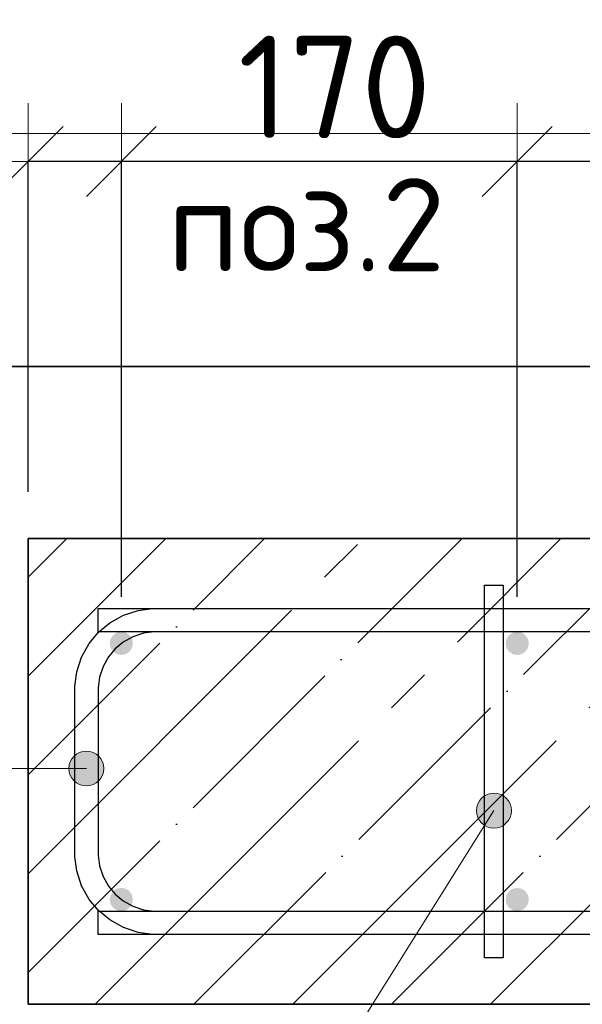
# Model space of a CAD drawing. Header units: millimetres. Extents: x -2995 to 47287, y -2809 to 58122.
# Tile 86 of 143: x 28748 to 28990, y 42648 to 43071. Entities that reach past the tile are written whole.
import ezdxf

# ---------------------------------------------------------------- set-up
doc = ezdxf.new("R2010")
doc.units = ezdxf.units.MM
doc.header["$PDMODE"] = 65
doc.linetypes.add('______11', pattern=[100, 80, -10, 0, -10])
doc.linetypes.add('______5', pattern=[220, 160, -20, 20, -20])
for name, color, linetype, lineweight in [('Standard', 7, 'Continuous', 25), ('Арм.стержн. Арматура края', 96, 'Continuous', 35), ('Арм.стержн. вертикальными 1', 22, 'Continuous', 35), ('Арм.стержн.горизонт. 1', 180, 'Continuous', 35), ('Размерная линия_ общее', 7, 'Continuous', 13)]:
    doc.layers.add(name, color=color, linetype=linetype, lineweight=lineweight)
doc.layers.add('Арм.стержн.Стяжки', color=7, linetype='Continuous', lineweight=35, true_color=0x501e0f)
doc.styles.add('ISOCPEUR', font='ISOCPEUR')
doc.dimstyles.new('DIMSTYLE_3', dxfattribs={"dimtxt": 44, "dimasz": 50, "dimexe": 0, "dimexo": 0, "dimgap": 22, "dimtad": 2, "dimdec": 0, "dimrnd": 5, "dimzin": 12, "dimdsep": 46, "dimtxsty": 'ISOCPEUR', "dimblk1": 'ALL_ML_STRICH', "dimblk2": 'ALL_ML_STRICH', "dimsah": 1, "dimcen": 0, "dimclrd": 7, "dimclre": 256, "dimclrt": 7, "dimadec": 0, "dimazin": 0, "dimtfac": 1, "dimtdec": 0, "dimtix": 1, "dimtmove": 2, "dimatfit": 3, "dimfxl": 0, "dimtzin": 0, "dimlwd": 0, "dimlwe": -3, "dimarcsym": 0})
doc.dimstyles.new('DIMSTYLE_8', dxfattribs={"dimtxt": 44, "dimasz": 50, "dimexe": 0, "dimexo": 0, "dimgap": 22, "dimtad": 2, "dimdec": 0, "dimrnd": 5, "dimzin": 12, "dimdsep": 46, "dimtxsty": 'ISOCPEUR', "dimblk1": 'ALL_ML_STRICH', "dimblk2": 'ALL_ML_STRICH', "dimsah": 1, "dimcen": 0, "dimclrd": 7, "dimclre": 256, "dimclrt": 7, "dimadec": 0, "dimazin": 0, "dimtfac": 1, "dimtdec": 0, "dimtix": 1, "dimtmove": 2, "dimatfit": 3, "dimfxl": 0, "dimtvp": 1.2, "dimtzin": 0, "dimlwd": 0, "dimlwe": -3, "dimarcsym": 0})

# ---------------------------------------------------------------- blocks, each defined once
blk = doc.blocks.new('ALL_ML_STRICH')
at = {"color": 0, "linetype": 'ByBlock', "lineweight": -2}
for p, q in [((0, -0.5), (0, 0.5)), ((-0.3, -0.3), (0.3, 0.3)), ((-1, 0), (0.5, 0))]:
    blk.add_line(p, q, dxfattribs=at)
blk = doc.blocks.new('*D183')
at = {"layer": 'DEFPOINTS', "color": 7, "linetype": 'Continuous', "lineweight": 13, "transparency": 33554687}
for p in [(30161.9, 43010.4), (28961.9, 42803.46), (30161.9, 42803.46)]:
    blk.add_point(p, dxfattribs=at)
at = {"layer": 'Размерная линия_ общее', "color": 253, "linetype": 'Continuous', "lineweight": -2, "true_color": 0xa0a0a0, "transparency": 33554687}
for p, q in [((28961.9, 42823.46), (28961.9, 43010.4)), ((30161.9, 42823.46), (30161.9, 43010.4))]:
    blk.add_line(p, q, dxfattribs=at)
at = {"layer": 'Размерная линия_ общее', "color": 7, "linetype": 'Continuous', "lineweight": -2, "transparency": 33554687}
blk.add_line((30161.9, 43010.4), (28961.9, 43010.4), dxfattribs=at)
at = {"layer": 'Размерная линия_ общее', "color": 7, "linetype": 'Continuous', "lineweight": 13, "transparency": 33554687, "xscale": 50, "yscale": 50, "zscale": 50}
for p, rotation in [((28961.9, 43010.4), 180), ((30161.9, 43010.4), 360)]:
    blk.add_blockref('ALL_ML_STRICH', p, dxfattribs=dict(at, rotation=rotation))
at = {"layer": 'Размерная линия_ общее', "color": 7, "linetype": 'Continuous', "lineweight": 13, "transparency": 33554687, "insert": (29427.9, 42976.4), "char_height": 44, "width": 2.2, "attachment_point": 1, "rotation": 180, "line_spacing_factor": 0.60241, "style": 'ISOCPEUR'}
blk.add_mtext('\\W0.91;6х200=1200', dxfattribs=at)
blk = doc.blocks.new('*D184')
at = {"layer": 'DEFPOINTS', "color": 7, "linetype": 'Continuous', "lineweight": 13, "transparency": 33554687}
for p in [(28961.9, 43010.4), (28791.9, 42803.46), (28961.9, 42803.46)]:
    blk.add_point(p, dxfattribs=at)
at = {"layer": 'Размерная линия_ общее', "color": 253, "linetype": 'Continuous', "lineweight": -2, "true_color": 0xa0a0a0, "transparency": 33554687}
for p, q in [((28791.9, 42823.46), (28791.9, 43010.4)), ((28961.9, 42823.46), (28961.9, 43010.4))]:
    blk.add_line(p, q, dxfattribs=at)
at = {"layer": 'Размерная линия_ общее', "color": 7, "linetype": 'Continuous', "lineweight": -2, "transparency": 33554687}
blk.add_line((28961.9, 43010.4), (28791.9, 43010.4), dxfattribs=at)
at = {"layer": 'Размерная линия_ общее', "color": 7, "linetype": 'Continuous', "lineweight": 13, "transparency": 33554687, "xscale": 50, "yscale": 50, "zscale": 50}
for p, rotation in [((28791.9, 43010.4), 180), ((28961.9, 43010.4), 360)]:
    blk.add_blockref('ALL_ML_STRICH', p, dxfattribs=dict(at, rotation=rotation))
at = {"layer": 'Размерная линия_ общее', "color": 7, "linetype": 'Continuous', "lineweight": 13, "transparency": 33554687, "insert": (28883.5, 43042.4), "char_height": 44, "width": 132, "attachment_point": 5, "style": 'ISOCPEUR'}
blk.add_mtext('\\A1;{170}', dxfattribs=at)
blk = doc.blocks.new('*D185')
at = {"layer": 'DEFPOINTS', "color": 7, "linetype": 'Continuous', "lineweight": 13, "transparency": 33554687}
for p in [(28791.9, 43010.4), (28751.9, 42848.46), (28791.9, 42803.46)]:
    blk.add_point(p, dxfattribs=at)
at = {"layer": 'Размерная линия_ общее', "color": 253, "linetype": 'Continuous', "lineweight": -2, "true_color": 0xa0a0a0, "transparency": 33554687}
for p, q in [((28751.9, 42868.46), (28751.9, 43010.4)), ((28791.9, 42823.46), (28791.9, 43010.4))]:
    blk.add_line(p, q, dxfattribs=at)
at = {"layer": 'Размерная линия_ общее', "color": 7, "linetype": 'Continuous', "lineweight": -2, "transparency": 33554687}
blk.add_line((28791.9, 43010.4), (28751.9, 43010.4), dxfattribs=at)
at = {"layer": 'Размерная линия_ общее', "color": 7, "linetype": 'Continuous', "lineweight": 13, "transparency": 33554687, "xscale": 50, "yscale": 50, "zscale": 50}
for p, rotation in [((28751.9, 43010.4), 180), ((28791.9, 43010.4), 360)]:
    blk.add_blockref('ALL_ML_STRICH', p, dxfattribs=dict(at, rotation=rotation))
at = {"layer": 'Размерная линия_ общее', "color": 7, "linetype": 'Continuous', "lineweight": 13, "transparency": 33554687, "insert": (28696.54, 43042.4), "char_height": 44, "width": 88, "attachment_point": 5, "style": 'ISOCPEUR'}
blk.add_mtext('\\A1;{40}', dxfattribs=at)

msp = doc.modelspace()

# ---------------------------------------------------------------- hatches: boundary and pattern name
at = {"layer": 'Арм.стержн. Арматура края', "linetype": 'Continuous', "lineweight": 13, "transparency": 33554687}
for points in [[(28770.44, 42753.47), (28773.14, 42743.27), (28773.14, 42756.17)], [(28773.14, 42756.17), (28776.89, 42742.22), (28776.89, 42757.22)], [(28773.14, 42756.17), (28773.14, 42743.27), (28776.89, 42742.22)], [(28776.89, 42757.22), (28776.89, 42742.22), (28780.64, 42743.27)], [(28776.89, 42757.22), (28780.64, 42743.27), (28780.64, 42756.17)], [(28780.64, 42756.17), (28780.64, 42743.27), (28783.34, 42745.97)], [(28780.64, 42756.17), (28783.34, 42745.97), (28783.34, 42753.47)], [(28770.44, 42745.97), (28770.44, 42753.47), (28769.39, 42749.72)], [(28770.44, 42753.47), (28770.44, 42745.97), (28773.14, 42743.27)], [(28783.34, 42753.47), (28783.34, 42745.97), (28784.39, 42749.72)]]:
    msp.add_hatch(color=7, dxfattribs=at).paths.add_polyline_path(points)
at = {"layer": 'Арм.стержн. вертикальными 1', "linetype": 'Continuous', "lineweight": 50, "transparency": 33554687}
for points in [[(28796.89, 42803.46), (28796.51, 42805.37), (28795.43, 42807), (28793.81, 42808.08), (28791.89, 42808.46), (28789.98, 42808.08), (28788.36, 42807), (28787.28, 42805.37), (28786.89, 42803.46), (28787.28, 42801.55), (28788.36, 42799.92), (28789.98, 42798.84), (28791.89, 42798.46), (28793.81, 42798.84), (28795.43, 42799.92), (28796.51, 42801.55)], [(28966.89, 42803.46), (28966.51, 42805.37), (28965.43, 42807), (28963.81, 42808.08), (28961.89, 42808.46), (28959.98, 42808.08), (28958.36, 42807), (28957.28, 42805.37), (28956.89, 42803.46), (28957.28, 42801.55), (28958.36, 42799.92), (28959.98, 42798.84), (28961.89, 42798.46), (28963.81, 42798.84), (28965.43, 42799.92), (28966.51, 42801.55)], [(28796.89, 42693.46), (28796.51, 42695.37), (28795.43, 42696.99), (28793.81, 42698.08), (28791.89, 42698.46), (28789.98, 42698.08), (28788.36, 42696.99), (28787.28, 42695.37), (28786.89, 42693.46), (28787.28, 42691.55), (28788.36, 42689.92), (28789.98, 42688.84), (28791.89, 42688.46), (28793.81, 42688.84), (28795.43, 42689.92), (28796.51, 42691.55)], [(28966.89, 42693.46), (28966.51, 42695.37), (28965.43, 42696.99), (28963.81, 42698.08), (28961.89, 42698.46), (28959.98, 42698.08), (28958.36, 42696.99), (28957.28, 42695.37), (28956.89, 42693.46), (28957.28, 42691.55), (28958.36, 42689.92), (28959.98, 42688.84), (28961.89, 42688.46), (28963.81, 42688.84), (28965.43, 42689.92), (28966.51, 42691.55)]]:
    msp.add_hatch(color=4, dxfattribs=at).paths.add_polyline_path(points)
at = {"layer": 'Арм.стержн.Стяжки', "linetype": 'Continuous', "lineweight": 13, "transparency": 33554687}
for points in [[(28945.54, 42735.61), (28959.35, 42731.38), (28948.42, 42738.23)], [(28948.42, 42738.23), (28958.5, 42735.11), (28952.14, 42739.09)], [(28948.42, 42738.23), (28959.35, 42731.38), (28958.5, 42735.11)], [(28952.14, 42739.09), (28958.5, 42735.11), (28955.88, 42737.99)], [(28944.44, 42731.88), (28958.25, 42727.65), (28945.54, 42735.61)], [(28945.54, 42735.61), (28958.25, 42727.65), (28959.35, 42731.38)], [(28945.29, 42728.16), (28955.37, 42725.03), (28944.44, 42731.88)], [(28944.44, 42731.88), (28955.37, 42725.03), (28958.25, 42727.65)], [(28951.65, 42724.17), (28945.29, 42728.16), (28947.91, 42725.28)], [(28945.29, 42728.16), (28951.65, 42724.17), (28955.37, 42725.03)]]:
    msp.add_hatch(color=7, dxfattribs=at).paths.add_polyline_path(points)

# ---------------------------------------------------------------- linework, layer by layer
at = {"color": 52, "linetype": 'Continuous', "lineweight": -3, "transparency": 33554687}
for p, q in [((30290.69, 42922.41), (28527.35, 42922.41)), ((28527.35, 42922.41), (30290.69, 42922.41))]:
    msp.add_line(p, q, dxfattribs=at)
at = {"layer": 'Standard', "color": 253, "linetype": '______11', "lineweight": -3, "true_color": 0xababab, "transparency": 33554687}
for p, q in [((28751.9, 42831.82), (28768.53, 42848.46)), ((28751.9, 42746.97), (28853.38, 42848.46)), ((28751.9, 42662.12), (28938.24, 42848.46)), ((28823.09, 42648.46), (29023.09, 42848.46)), ((28907.94, 42648.46), (29107.94, 42848.46))]:
    msp.add_line(p, q, dxfattribs=at)
at = {"layer": 'Standard', "color": 253, "linetype": '______5', "lineweight": -3, "true_color": 0xababab, "transparency": 33554687}
for p, q in [((28751.9, 42789.4), (28810.96, 42848.46)), ((28751.9, 42704.54), (28895.81, 42848.46)), ((28780.66, 42648.46), (28980.66, 42848.46)), ((28865.52, 42648.46), (29065.52, 42848.46)), ((28950.37, 42648.46), (29150.37, 42848.46))]:
    msp.add_line(p, q, dxfattribs=at)
at = {"layer": 'Standard', "color": 7, "linetype": 'Continuous', "lineweight": 35, "transparency": 33554687}
for p, q in [((28751.9, 42848.46), (28751.9, 42648.46)), ((30201.9, 42848.46), (28751.9, 42848.46)), ((28751.9, 42648.46), (30201.9, 42648.46))]:
    msp.add_line(p, q, dxfattribs=at)
at = {"layer": 'Standard', "color": 7, "linetype": 'Continuous', "lineweight": 13, "transparency": 33554687}
msp.add_lwpolyline([(28427.35, 42433.57), (30390.69, 42433.57), (30390.69, 43022.41), (28427.35, 43022.41), (28427.35, 42433.57)], dxfattribs=at)
at = {"layer": 'Арм.стержн. Арматура края', "color": 7, "linetype": 'Continuous', "lineweight": 13, "transparency": 33554687}
for p, q in [((28776.89, 42757.22), (28776.89, 42757.22)), ((28712.87, 42749.72), (28776.89, 42749.72)), ((28769.39, 42749.72), (28769.39, 42749.72)), ((28784.39, 42749.72), (28784.39, 42749.72)), ((28776.89, 42742.22), (28776.89, 42742.22))]:
    msp.add_line(p, q, dxfattribs=at)
at = {"layer": 'Арм.стержн. Арматура края', "color": 4, "linetype": 'Continuous', "lineweight": 25, "transparency": 33554687}
for points in [[(29271.89, 42678.46), (28805.24, 42678.46), (28799.14, 42679.31), (28792.79, 42681.4), (28786.95, 42684.68), (28782.13, 42688.7), (28778.11, 42693.51), (28774.84, 42699.36), (28772.74, 42705.71), (28771.89, 42711.81), (28771.89, 42785.11), (28772.74, 42791.21), (28774.84, 42797.56), (28778.11, 42803.41), (28782.13, 42808.22), (28786.95, 42812.24), (28792.79, 42815.52), (28799.14, 42817.61), (28805.24, 42818.46), (29271.89, 42818.46)], [(29271.89, 42678.46), (28805.24, 42678.46), (28799.14, 42679.31), (28792.79, 42681.4), (28786.95, 42684.68), (28782.13, 42688.7), (28778.11, 42693.51), (28774.84, 42699.36), (28772.74, 42705.71), (28771.89, 42711.81), (28771.89, 42785.11), (28772.74, 42791.21), (28774.84, 42797.56), (28778.11, 42803.41), (28782.13, 42808.22), (28786.95, 42812.24), (28792.79, 42815.52), (28799.14, 42817.61), (28805.24, 42818.46), (29271.89, 42818.46)], [(29271.89, 42678.46), (28805.24, 42678.46), (28799.14, 42679.31), (28792.79, 42681.4), (28786.95, 42684.68), (28782.13, 42688.7), (28778.11, 42693.51), (28774.84, 42699.36), (28772.74, 42705.71), (28771.89, 42711.81), (28771.89, 42785.11), (28772.74, 42791.21), (28774.84, 42797.56), (28778.11, 42803.41), (28782.13, 42808.22), (28786.95, 42812.24), (28792.79, 42815.52), (28799.14, 42817.61), (28805.24, 42818.46), (29271.89, 42818.46)], [(29271.89, 42678.46), (28805.24, 42678.46), (28799.14, 42679.31), (28792.79, 42681.4), (28786.95, 42684.68), (28782.13, 42688.7), (28778.11, 42693.51), (28774.84, 42699.36), (28772.74, 42705.71), (28771.89, 42711.81), (28771.89, 42785.11), (28772.74, 42791.21), (28774.84, 42797.56), (28778.11, 42803.41), (28782.13, 42808.22), (28786.95, 42812.24), (28792.79, 42815.52), (28799.14, 42817.61), (28805.24, 42818.46), (29271.89, 42818.46)], [(29271.89, 42678.46), (28805.24, 42678.46), (28799.14, 42679.31), (28792.79, 42681.4), (28786.95, 42684.68), (28782.13, 42688.7), (28778.11, 42693.51), (28774.84, 42699.36), (28772.74, 42705.71), (28771.89, 42711.81), (28771.89, 42785.11), (28772.74, 42791.21), (28774.84, 42797.56), (28778.11, 42803.41), (28782.13, 42808.22), (28786.95, 42812.24), (28792.79, 42815.52), (28799.14, 42817.61), (28805.24, 42818.46), (29271.89, 42818.46)], [(29271.89, 42678.46), (28805.24, 42678.46), (28799.14, 42679.31), (28792.79, 42681.4), (28786.95, 42684.68), (28782.13, 42688.7), (28778.11, 42693.51), (28774.84, 42699.36), (28772.74, 42705.71), (28771.89, 42711.81), (28771.89, 42785.11), (28772.74, 42791.21), (28774.84, 42797.56), (28778.11, 42803.41), (28782.13, 42808.22), (28786.95, 42812.24), (28792.79, 42815.52), (28799.14, 42817.61), (28805.24, 42818.46), (29271.89, 42818.46)], [(29271.89, 42678.46), (28805.24, 42678.46), (28799.14, 42679.31), (28792.79, 42681.4), (28786.95, 42684.68), (28782.13, 42688.7), (28778.11, 42693.51), (28774.84, 42699.36), (28772.74, 42705.71), (28771.89, 42711.81), (28771.89, 42785.11), (28772.74, 42791.21), (28774.84, 42797.56), (28778.11, 42803.41), (28782.13, 42808.22), (28786.95, 42812.24), (28792.79, 42815.52), (28799.14, 42817.61), (28805.24, 42818.46), (29271.89, 42818.46)], [(29271.89, 42678.46), (28805.24, 42678.46), (28799.14, 42679.31), (28792.79, 42681.4), (28786.95, 42684.68), (28782.13, 42688.7), (28778.11, 42693.51), (28774.84, 42699.36), (28772.74, 42705.71), (28771.89, 42711.81), (28771.89, 42785.11), (28772.74, 42791.21), (28774.84, 42797.56), (28778.11, 42803.41), (28782.13, 42808.22), (28786.95, 42812.24), (28792.79, 42815.52), (28799.14, 42817.61), (28805.24, 42818.46), (29271.89, 42818.46)], [(29271.89, 42678.46), (28805.24, 42678.46), (28799.14, 42679.31), (28792.79, 42681.4), (28786.95, 42684.68), (28782.13, 42688.7), (28778.11, 42693.51), (28774.84, 42699.36), (28772.74, 42705.71), (28771.89, 42711.81), (28771.89, 42785.11), (28772.74, 42791.21), (28774.84, 42797.56), (28778.11, 42803.41), (28782.13, 42808.22), (28786.95, 42812.24), (28792.79, 42815.52), (28799.14, 42817.61), (28805.24, 42818.46), (29271.89, 42818.46)], [(29271.89, 42678.46), (28805.24, 42678.46), (28799.14, 42679.31), (28792.79, 42681.4), (28786.95, 42684.68), (28782.13, 42688.7), (28778.11, 42693.51), (28774.84, 42699.36), (28772.74, 42705.71), (28771.89, 42711.81), (28771.89, 42785.11), (28772.74, 42791.21), (28774.84, 42797.56), (28778.11, 42803.41), (28782.13, 42808.22), (28786.95, 42812.24), (28792.79, 42815.52), (28799.14, 42817.61), (28805.24, 42818.46), (29271.89, 42818.46)], [(29271.89, 42678.46), (28805.24, 42678.46), (28799.14, 42679.31), (28792.79, 42681.4), (28786.95, 42684.68), (28782.13, 42688.7), (28778.11, 42693.51), (28774.84, 42699.36), (28772.74, 42705.71), (28771.89, 42711.81), (28771.89, 42785.11), (28772.74, 42791.21), (28774.84, 42797.56), (28778.11, 42803.41), (28782.13, 42808.22), (28786.95, 42812.24), (28792.79, 42815.52), (28799.14, 42817.61), (28805.24, 42818.46), (29271.89, 42818.46)], [(29271.89, 42678.46), (28805.24, 42678.46), (28799.14, 42679.31), (28792.79, 42681.4), (28786.95, 42684.68), (28782.13, 42688.7), (28778.11, 42693.51), (28774.84, 42699.36), (28772.74, 42705.71), (28771.89, 42711.81), (28771.89, 42785.11), (28772.74, 42791.21), (28774.84, 42797.56), (28778.11, 42803.41), (28782.13, 42808.22), (28786.95, 42812.24), (28792.79, 42815.52), (28799.14, 42817.61), (28805.24, 42818.46), (29271.89, 42818.46)], [(29271.89, 42678.46), (28805.24, 42678.46), (28799.14, 42679.31), (28792.79, 42681.4), (28786.95, 42684.68), (28782.13, 42688.7), (28778.11, 42693.51), (28774.84, 42699.36), (28772.74, 42705.71), (28771.89, 42711.81), (28771.89, 42785.11), (28772.74, 42791.21), (28774.84, 42797.56), (28778.11, 42803.41), (28782.13, 42808.22), (28786.95, 42812.24), (28792.79, 42815.52), (28799.14, 42817.61), (28805.24, 42818.46), (29271.89, 42818.46)], [(29271.89, 42678.46), (28805.24, 42678.46), (28799.14, 42679.31), (28792.79, 42681.4), (28786.95, 42684.68), (28782.13, 42688.7), (28778.11, 42693.51), (28774.84, 42699.36), (28772.74, 42705.71), (28771.89, 42711.81), (28771.89, 42785.11), (28772.74, 42791.21), (28774.84, 42797.56), (28778.11, 42803.41), (28782.13, 42808.22), (28786.95, 42812.24), (28792.79, 42815.52), (28799.14, 42817.61), (28805.24, 42818.46), (29271.89, 42818.46)], [(29271.89, 42678.46), (28805.24, 42678.46), (28799.14, 42679.31), (28792.79, 42681.4), (28786.95, 42684.68), (28782.13, 42688.7), (28778.11, 42693.51), (28774.84, 42699.36), (28772.74, 42705.71), (28771.89, 42711.81), (28771.89, 42785.11), (28772.74, 42791.21), (28774.84, 42797.56), (28778.11, 42803.41), (28782.13, 42808.22), (28786.95, 42812.24), (28792.79, 42815.52), (28799.14, 42817.61), (28805.24, 42818.46), (29271.89, 42818.46)], [(29271.89, 42808.46), (28805.93, 42808.46), (28801.41, 42807.83), (28796.84, 42806.32), (28792.64, 42803.97), (28789.23, 42801.12), (28786.38, 42797.71), (28784.03, 42793.52), (28782.52, 42788.94), (28781.89, 42784.42), (28781.89, 42712.5), (28782.52, 42707.98), (28784.03, 42703.4), (28786.38, 42699.21), (28789.23, 42695.8), (28792.64, 42692.95), (28796.84, 42690.6), (28801.41, 42689.09), (28805.93, 42688.46), (29271.89, 42688.46)], [(29271.89, 42808.46), (28805.93, 42808.46), (28801.41, 42807.83), (28796.84, 42806.32), (28792.64, 42803.97), (28789.23, 42801.12), (28786.38, 42797.71), (28784.03, 42793.52), (28782.52, 42788.94), (28781.89, 42784.42), (28781.89, 42712.5), (28782.52, 42707.98), (28784.03, 42703.4), (28786.38, 42699.21), (28789.23, 42695.8), (28792.64, 42692.95), (28796.84, 42690.6), (28801.41, 42689.09), (28805.93, 42688.46), (29271.89, 42688.46)], [(29271.89, 42808.46), (28805.93, 42808.46), (28801.41, 42807.83), (28796.84, 42806.32), (28792.64, 42803.97), (28789.23, 42801.12), (28786.38, 42797.71), (28784.03, 42793.52), (28782.52, 42788.94), (28781.89, 42784.42), (28781.89, 42712.5), (28782.52, 42707.98), (28784.03, 42703.4), (28786.38, 42699.21), (28789.23, 42695.8), (28792.64, 42692.95), (28796.84, 42690.6), (28801.41, 42689.09), (28805.93, 42688.46), (29271.89, 42688.46)], [(29271.89, 42808.46), (28805.93, 42808.46), (28801.41, 42807.83), (28796.84, 42806.32), (28792.64, 42803.97), (28789.23, 42801.12), (28786.38, 42797.71), (28784.03, 42793.52), (28782.52, 42788.94), (28781.89, 42784.42), (28781.89, 42712.5), (28782.52, 42707.98), (28784.03, 42703.4), (28786.38, 42699.21), (28789.23, 42695.8), (28792.64, 42692.95), (28796.84, 42690.6), (28801.41, 42689.09), (28805.93, 42688.46), (29271.89, 42688.46)], [(29271.89, 42808.46), (28805.93, 42808.46), (28801.41, 42807.83), (28796.84, 42806.32), (28792.64, 42803.97), (28789.23, 42801.12), (28786.38, 42797.71), (28784.03, 42793.52), (28782.52, 42788.94), (28781.89, 42784.42), (28781.89, 42712.5), (28782.52, 42707.98), (28784.03, 42703.4), (28786.38, 42699.21), (28789.23, 42695.8), (28792.64, 42692.95), (28796.84, 42690.6), (28801.41, 42689.09), (28805.93, 42688.46), (29271.89, 42688.46)], [(29271.89, 42808.46), (28805.93, 42808.46), (28801.41, 42807.83), (28796.84, 42806.32), (28792.64, 42803.97), (28789.23, 42801.12), (28786.38, 42797.71), (28784.03, 42793.52), (28782.52, 42788.94), (28781.89, 42784.42), (28781.89, 42712.5), (28782.52, 42707.98), (28784.03, 42703.4), (28786.38, 42699.21), (28789.23, 42695.8), (28792.64, 42692.95), (28796.84, 42690.6), (28801.41, 42689.09), (28805.93, 42688.46), (29271.89, 42688.46)], [(29271.89, 42808.46), (28805.93, 42808.46), (28801.41, 42807.83), (28796.84, 42806.32), (28792.64, 42803.97), (28789.23, 42801.12), (28786.38, 42797.71), (28784.03, 42793.52), (28782.52, 42788.94), (28781.89, 42784.42), (28781.89, 42712.5), (28782.52, 42707.98), (28784.03, 42703.4), (28786.38, 42699.21), (28789.23, 42695.8), (28792.64, 42692.95), (28796.84, 42690.6), (28801.41, 42689.09), (28805.93, 42688.46), (29271.89, 42688.46)], [(29271.89, 42808.46), (28805.93, 42808.46), (28801.41, 42807.83), (28796.84, 42806.32), (28792.64, 42803.97), (28789.23, 42801.12), (28786.38, 42797.71), (28784.03, 42793.52), (28782.52, 42788.94), (28781.89, 42784.42), (28781.89, 42712.5), (28782.52, 42707.98), (28784.03, 42703.4), (28786.38, 42699.21), (28789.23, 42695.8), (28792.64, 42692.95), (28796.84, 42690.6), (28801.41, 42689.09), (28805.93, 42688.46), (29271.89, 42688.46)], [(29271.89, 42808.46), (28805.93, 42808.46), (28801.41, 42807.83), (28796.84, 42806.32), (28792.64, 42803.97), (28789.23, 42801.12), (28786.38, 42797.71), (28784.03, 42793.52), (28782.52, 42788.94), (28781.89, 42784.42), (28781.89, 42712.5), (28782.52, 42707.98), (28784.03, 42703.4), (28786.38, 42699.21), (28789.23, 42695.8), (28792.64, 42692.95), (28796.84, 42690.6), (28801.41, 42689.09), (28805.93, 42688.46), (29271.89, 42688.46)], [(29271.89, 42808.46), (28805.93, 42808.46), (28801.41, 42807.83), (28796.84, 42806.32), (28792.64, 42803.97), (28789.23, 42801.12), (28786.38, 42797.71), (28784.03, 42793.52), (28782.52, 42788.94), (28781.89, 42784.42), (28781.89, 42712.5), (28782.52, 42707.98), (28784.03, 42703.4), (28786.38, 42699.21), (28789.23, 42695.8), (28792.64, 42692.95), (28796.84, 42690.6), (28801.41, 42689.09), (28805.93, 42688.46), (29271.89, 42688.46)], [(29271.89, 42808.46), (28805.93, 42808.46), (28801.41, 42807.83), (28796.84, 42806.32), (28792.64, 42803.97), (28789.23, 42801.12), (28786.38, 42797.71), (28784.03, 42793.52), (28782.52, 42788.94), (28781.89, 42784.42), (28781.89, 42712.5), (28782.52, 42707.98), (28784.03, 42703.4), (28786.38, 42699.21), (28789.23, 42695.8), (28792.64, 42692.95), (28796.84, 42690.6), (28801.41, 42689.09), (28805.93, 42688.46), (29271.89, 42688.46)], [(29271.89, 42808.46), (28805.93, 42808.46), (28801.41, 42807.83), (28796.84, 42806.32), (28792.64, 42803.97), (28789.23, 42801.12), (28786.38, 42797.71), (28784.03, 42793.52), (28782.52, 42788.94), (28781.89, 42784.42), (28781.89, 42712.5), (28782.52, 42707.98), (28784.03, 42703.4), (28786.38, 42699.21), (28789.23, 42695.8), (28792.64, 42692.95), (28796.84, 42690.6), (28801.41, 42689.09), (28805.93, 42688.46), (29271.89, 42688.46)], [(29271.89, 42808.46), (28805.93, 42808.46), (28801.41, 42807.83), (28796.84, 42806.32), (28792.64, 42803.97), (28789.23, 42801.12), (28786.38, 42797.71), (28784.03, 42793.52), (28782.52, 42788.94), (28781.89, 42784.42), (28781.89, 42712.5), (28782.52, 42707.98), (28784.03, 42703.4), (28786.38, 42699.21), (28789.23, 42695.8), (28792.64, 42692.95), (28796.84, 42690.6), (28801.41, 42689.09), (28805.93, 42688.46), (29271.89, 42688.46)], [(29271.89, 42808.46), (28805.93, 42808.46), (28801.41, 42807.83), (28796.84, 42806.32), (28792.64, 42803.97), (28789.23, 42801.12), (28786.38, 42797.71), (28784.03, 42793.52), (28782.52, 42788.94), (28781.89, 42784.42), (28781.89, 42712.5), (28782.52, 42707.98), (28784.03, 42703.4), (28786.38, 42699.21), (28789.23, 42695.8), (28792.64, 42692.95), (28796.84, 42690.6), (28801.41, 42689.09), (28805.93, 42688.46), (29271.89, 42688.46)], [(29271.89, 42808.46), (28805.93, 42808.46), (28801.41, 42807.83), (28796.84, 42806.32), (28792.64, 42803.97), (28789.23, 42801.12), (28786.38, 42797.71), (28784.03, 42793.52), (28782.52, 42788.94), (28781.89, 42784.42), (28781.89, 42712.5), (28782.52, 42707.98), (28784.03, 42703.4), (28786.38, 42699.21), (28789.23, 42695.8), (28792.64, 42692.95), (28796.84, 42690.6), (28801.41, 42689.09), (28805.93, 42688.46), (29271.89, 42688.46)]]:
    msp.add_lwpolyline(points, dxfattribs=at)
at = {"layer": 'Арм.стержн. Арматура края', "color": 7, "linetype": 'Continuous', "lineweight": 13, "transparency": 33554687}
msp.add_circle((28776.89, 42749.72), 7.5, dxfattribs=at)
at = {"layer": 'Арм.стержн.горизонт. 1', "color": 52, "linetype": 'Continuous', "lineweight": 25, "transparency": 33554687}
for p, q in [((30201.9, 42848.46), (28751.9, 42848.46)), ((30201.9, 42648.46), (28751.9, 42648.46))]:
    msp.add_line(p, q, dxfattribs=at)
at = {"layer": 'Арм.стержн.горизонт. 1', "color": 4, "linetype": 'Continuous', "lineweight": 25, "transparency": 33554687}
for points in [[(28781.89, 42818.46), (30171.89, 42818.46), (30171.89, 42808.46), (28781.89, 42808.46), (28781.89, 42818.46)], [(28781.89, 42818.46), (30171.89, 42818.46), (30171.89, 42808.46), (28781.89, 42808.46), (28781.89, 42818.46)], [(28781.89, 42818.46), (30171.89, 42818.46), (30171.89, 42808.46), (28781.89, 42808.46), (28781.89, 42818.46)], [(28781.89, 42818.46), (30171.89, 42818.46), (30171.89, 42808.46), (28781.89, 42808.46), (28781.89, 42818.46)], [(28781.89, 42818.46), (30171.89, 42818.46), (30171.89, 42808.46), (28781.89, 42808.46), (28781.89, 42818.46)], [(28781.89, 42818.46), (30171.89, 42818.46), (30171.89, 42808.46), (28781.89, 42808.46), (28781.89, 42818.46)], [(28781.89, 42818.46), (30171.89, 42818.46), (30171.89, 42808.46), (28781.89, 42808.46), (28781.89, 42818.46)], [(28781.89, 42818.46), (30171.89, 42818.46), (30171.89, 42808.46), (28781.89, 42808.46), (28781.89, 42818.46)], [(28781.89, 42818.46), (30171.89, 42818.46), (30171.89, 42808.46), (28781.89, 42808.46), (28781.89, 42818.46)], [(28781.89, 42818.46), (30171.89, 42818.46), (30171.89, 42808.46), (28781.89, 42808.46), (28781.89, 42818.46)], [(28781.89, 42818.46), (30171.89, 42818.46), (30171.89, 42808.46), (28781.89, 42808.46), (28781.89, 42818.46)], [(28781.89, 42818.46), (30171.89, 42818.46), (30171.89, 42808.46), (28781.89, 42808.46), (28781.89, 42818.46)], [(28781.89, 42818.46), (30171.89, 42818.46), (30171.89, 42808.46), (28781.89, 42808.46), (28781.89, 42818.46)], [(28781.89, 42818.46), (30171.89, 42818.46), (30171.89, 42808.46), (28781.89, 42808.46), (28781.89, 42818.46)], [(28781.89, 42818.46), (30171.89, 42818.46), (30171.89, 42808.46), (28781.89, 42808.46), (28781.89, 42818.46)], [(28781.89, 42688.46), (30171.89, 42688.46), (30171.89, 42678.46), (28781.89, 42678.46), (28781.89, 42688.46)], [(28781.89, 42688.46), (30171.89, 42688.46), (30171.89, 42678.46), (28781.89, 42678.46), (28781.89, 42688.46)], [(28781.89, 42688.46), (30171.89, 42688.46), (30171.89, 42678.46), (28781.89, 42678.46), (28781.89, 42688.46)], [(28781.89, 42688.46), (30171.89, 42688.46), (30171.89, 42678.46), (28781.89, 42678.46), (28781.89, 42688.46)], [(28781.89, 42688.46), (30171.89, 42688.46), (30171.89, 42678.46), (28781.89, 42678.46), (28781.89, 42688.46)], [(28781.89, 42688.46), (30171.89, 42688.46), (30171.89, 42678.46), (28781.89, 42678.46), (28781.89, 42688.46)], [(28781.89, 42688.46), (30171.89, 42688.46), (30171.89, 42678.46), (28781.89, 42678.46), (28781.89, 42688.46)], [(28781.89, 42688.46), (30171.89, 42688.46), (30171.89, 42678.46), (28781.89, 42678.46), (28781.89, 42688.46)], [(28781.89, 42688.46), (30171.89, 42688.46), (30171.89, 42678.46), (28781.89, 42678.46), (28781.89, 42688.46)], [(28781.89, 42688.46), (30171.89, 42688.46), (30171.89, 42678.46), (28781.89, 42678.46), (28781.89, 42688.46)], [(28781.89, 42688.46), (30171.89, 42688.46), (30171.89, 42678.46), (28781.89, 42678.46), (28781.89, 42688.46)], [(28781.89, 42688.46), (30171.89, 42688.46), (30171.89, 42678.46), (28781.89, 42678.46), (28781.89, 42688.46)], [(28781.89, 42688.46), (30171.89, 42688.46), (30171.89, 42678.46), (28781.89, 42678.46), (28781.89, 42688.46)], [(28781.89, 42688.46), (30171.89, 42688.46), (30171.89, 42678.46), (28781.89, 42678.46), (28781.89, 42688.46)], [(28781.89, 42688.46), (30171.89, 42688.46), (30171.89, 42678.46), (28781.89, 42678.46), (28781.89, 42688.46)]]:
    msp.add_lwpolyline(points, dxfattribs=at)
at = {"layer": 'Арм.стержн.Стяжки', "color": 7, "linetype": 'Continuous', "lineweight": 13, "transparency": 33554687}
for p, q in [((28945.54, 42735.61), (28945.54, 42735.61)), ((28955.88, 42737.99), (28955.88, 42737.99)), ((28818.99, 42519.52), (28951.89, 42731.63)), ((28958.25, 42727.65), (28958.25, 42727.65)), ((28947.91, 42725.28), (28947.91, 42725.28))]:
    msp.add_line(p, q, dxfattribs=at)
at = {"layer": 'Арм.стержн.Стяжки', "color": 40, "linetype": 'Continuous', "lineweight": 25, "transparency": 33554687}
msp.add_lwpolyline([(28955.89, 42828.46), (28955.89, 42668.46), (28947.89, 42668.46), (28947.89, 42828.46), (28955.89, 42828.46)], dxfattribs=at)
msp.add_lwpolyline([(28955.89, 42828.46), (28955.89, 42668.46), (28947.89, 42668.46), (28947.89, 42828.46), (28955.89, 42828.46)], dxfattribs=at)
msp.add_lwpolyline([(28955.89, 42828.46), (28955.89, 42668.46), (28947.89, 42668.46), (28947.89, 42828.46), (28955.89, 42828.46)], dxfattribs=at)
msp.add_lwpolyline([(28955.89, 42828.46), (28955.89, 42668.46), (28947.89, 42668.46), (28947.89, 42828.46), (28955.89, 42828.46)], dxfattribs=at)
msp.add_lwpolyline([(28955.89, 42828.46), (28955.89, 42668.46), (28947.89, 42668.46), (28947.89, 42828.46), (28955.89, 42828.46)], dxfattribs=at)
msp.add_lwpolyline([(28955.89, 42828.46), (28955.89, 42668.46), (28947.89, 42668.46), (28947.89, 42828.46), (28955.89, 42828.46)], dxfattribs=at)
msp.add_lwpolyline([(28955.89, 42828.46), (28955.89, 42668.46), (28947.89, 42668.46), (28947.89, 42828.46), (28955.89, 42828.46)], dxfattribs=at)
at = {"layer": 'Арм.стержн.Стяжки', "color": 7, "linetype": 'Continuous', "lineweight": 13, "transparency": 33554687}
msp.add_circle((28951.89, 42731.63), 7.5, dxfattribs=at)

# ---------------------------------------------------------------- texts
at = {"layer": 'Standard', "color": 7, "linetype": 'Continuous', "lineweight": 18, "transparency": 33554687, "insert": (28811.66, 42963.22), "char_height": 40, "width": 140.7692, "attachment_point": 7, "style": 'ISOCPEUR'}
msp.add_mtext('\\A1;{\\fISOCPEUR|i0|b0;\\H40.000000;\\W1.000000;\\C7;поз.2}\\P', dxfattribs=at)

# ---------------------------------------------------------------- dimensions: what is measured, and where the dimension line sits
at = {"layer": 'Размерная линия_ общее', "color": 7, "linetype": 'Continuous', "lineweight": 13, "transparency": 33554687}
for base, p1, p2, dimstyle, picture, middle in [((28751.9, 43010.4), (28791.9, 42823.46), (28751.9, 42868.46), 'DIMSTYLE_8', '*D185', (28696.54, 43042.4)), ((28791.9, 43010.4), (28961.9, 42823.46), (28791.9, 42823.46), 'DIMSTYLE_3', '*D184', (28883.5, 43042.4))]:
    dim = msp.add_linear_dim(base=base, p1=p1, p2=p2, angle=180, dimstyle=dimstyle, override={"dimpost": '<>', "dimclrd": 7, "dimclre": 253, "dimclrt": 7, "dimlwd": 0, "dimlwe": 65533}, dxfattribs=at)
    dim.commit()
    dim.dimension.update_dxf_attribs({"geometry": picture, "text_midpoint": middle, "dimtype": 160})
dim = msp.add_linear_dim(base=(28961.9, 43010.4), p1=(30161.9, 42823.46), p2=(28961.9, 42823.46), angle=180, text='\\W0.91;6х200=1200', dimstyle='DIMSTYLE_3', override={"dimpost": '<>', "dimclrd": 7, "dimclre": 253, "dimclrt": 7, "dimlwd": 0, "dimlwe": 65533}, dxfattribs=at)
dim.commit()
dim.dimension.update_dxf_attribs({"geometry": '*D183', "text_midpoint": (29561.9, 43032.4), "dimtype": 160})

doc.saveas('drawing.dxf')
